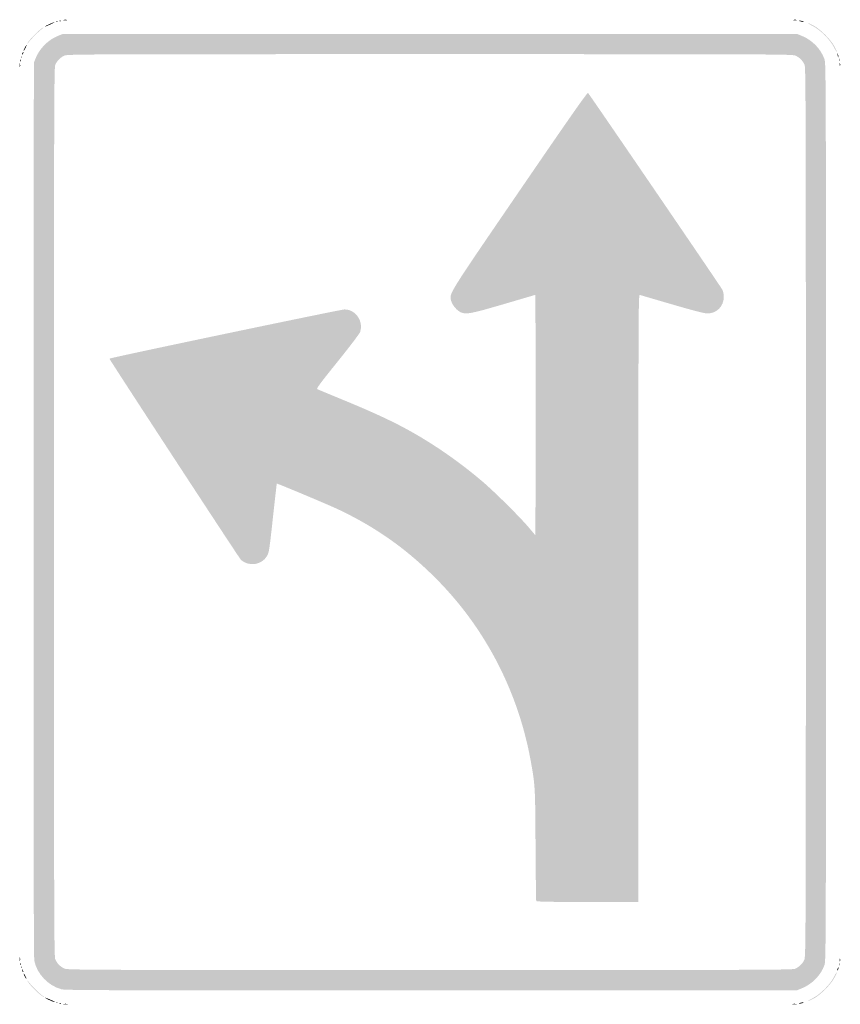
# Model space of a CAD drawing. Header units: inches. Extents: x -15 to 15, y -18 to 18.
import ezdxf

# ---------------------------------------------------------------- set-up
doc = ezdxf.new("R2010")
doc.units = ezdxf.units.IN
doc.header["$MEASUREMENT"] = 0

msp = doc.modelspace()

# ---------------------------------------------------------------- hatches: boundary and pattern name
h = msp.add_hatch(color=7)
edge = h.paths.add_edge_path()
edge.add_spline(control_points=[(-13.389, 17.973), (-13.351, 17.98), (-13.298, 17.98), (-13.269, 17.973), (-13.24, 17.965), (-13.271, 17.959), (-13.337, 17.96), (-13.403, 17.96), (-13.426, 17.966), (-13.389, 17.973)], knot_values=[0, 0, 0, 0, 1, 1, 1, 2, 2, 2, 3, 3, 3, 3], degree=3, periodic=0)
h = msp.add_hatch(color=7)
edge = h.paths.add_edge_path()
edge.add_spline(control_points=[(13.255, 17.973), (13.292, 17.98), (13.346, 17.98), (13.374, 17.973), (13.403, 17.965), (13.373, 17.959), (13.307, 17.96), (13.241, 17.96), (13.217, 17.966), (13.255, 17.973)], knot_values=[0, 0, 0, 0, 1, 1, 1, 2, 2, 2, 3, 3, 3, 3], degree=3, periodic=0)
h = msp.add_hatch(color=7)
edge = h.paths.add_edge_path()
edge.add_spline(control_points=[(-14.697, 17.143), (-14.65, 17.24), (-14.258, 17.632), (-14.161, 17.679), (-14.1, 17.709), (-14.102, 17.703), (-14.176, 17.648), (-14.292, 17.562), (-14.58, 17.274), (-14.666, 17.158), (-14.721, 17.084), (-14.727, 17.082), (-14.697, 17.143)], knot_values=[0, 0, 0, 0, 1, 1, 1, 2, 2, 2, 3, 3, 3, 4, 4, 4, 4], degree=3, periodic=0)
h = msp.add_hatch(color=7)
edge = h.paths.add_edge_path()
edge.add_spline(control_points=[(-14.071, 17.731), (-14.071, 17.752), (-13.74, 17.901), (-13.726, 17.887), (-13.719, 17.88), (-13.794, 17.84), (-13.893, 17.796), (-13.991, 17.753), (-14.071, 17.724), (-14.071, 17.731)], knot_values=[0, 0, 0, 0, 1, 1, 1, 2, 2, 2, 3, 3, 3, 3], degree=3, periodic=0)
h = msp.add_hatch(color=7)
edge = h.paths.add_edge_path()
edge.add_spline(control_points=[(-13.657, 17.913), (-13.635, 17.921), (-13.609, 17.92), (-13.6, 17.91), (-13.59, 17.9), (-13.607, 17.893), (-13.639, 17.894), (-13.674, 17.896), (-13.681, 17.903), (-13.657, 17.913)], knot_values=[0, 0, 0, 0, 1, 1, 1, 2, 2, 2, 3, 3, 3, 3], degree=3, periodic=0)
h = msp.add_hatch(color=7)
edge = h.paths.add_edge_path()
edge.add_spline(control_points=[(-13.537, 17.943), (-13.515, 17.951), (-13.49, 17.95), (-13.48, 17.94), (-13.47, 17.93), (-13.487, 17.923), (-13.519, 17.924), (-13.554, 17.926), (-13.561, 17.933), (-13.537, 17.943)], knot_values=[0, 0, 0, 0, 1, 1, 1, 2, 2, 2, 3, 3, 3, 3], degree=3, periodic=0)
h = msp.add_hatch(color=7)
edge = h.paths.add_edge_path()
edge.add_spline(control_points=[(13.501, 17.922), (13.441, 17.941), (13.438, 17.946), (13.487, 17.947), (13.519, 17.947), (13.573, 17.936), (13.606, 17.922), (13.683, 17.889), (13.604, 17.889), (13.501, 17.922)], knot_values=[0, 0, 0, 0, 1, 1, 1, 2, 2, 2, 3, 3, 3, 3], degree=3, periodic=0)
h = msp.add_hatch(color=7)
edge = h.paths.add_edge_path()
edge.add_spline(control_points=[(14.731, 16.987), (14.592, 17.255), (14.243, 17.604), (13.975, 17.743), (13.865, 17.799), (13.78, 17.851), (13.786, 17.857), (13.792, 17.863), (13.882, 17.823), (13.986, 17.769), (14.238, 17.637), (14.625, 17.25), (14.757, 16.998), (14.811, 16.894), (14.851, 16.804), (14.845, 16.798), (14.839, 16.792), (14.787, 16.877), (14.731, 16.987)], knot_values=[0, 0, 0, 0, 1, 1, 1, 2, 2, 2, 3, 3, 3, 4, 4, 4, 5, 5, 5, 6, 6, 6, 6], degree=3, periodic=0)
h = msp.add_hatch(color=7)
edge = h.paths.add_edge_path()
edge.add_spline(control_points=[(-13.468, -17.425), (-13.953, -17.295), (-14.359, -16.868), (-14.459, -16.385), (-14.482, -16.274), (-14.489, -11.471), (-14.483, 0.09)], knot_values=[0, 0, 0, 0, 1, 1, 1, 2, 2, 2, 2], degree=3, periodic=0)
edge.add_line((-14.483, 0.09), (-14.476, 16.409))
edge.add_line((-14.476, 16.409), (-14.406, 16.581))
edge.add_spline(control_points=[(-14.406, 16.581), (-14.263, 16.934), (-13.952, 17.245), (-13.599, 17.388)], knot_values=[0, 0, 0, 0, 1, 1, 1, 1], degree=3, periodic=0)
edge.add_line((-13.599, 17.388), (-13.427, 17.458))
edge.add_line((-13.427, 17.458), (-0.015, 17.458))
edge.add_line((-0.015, 17.458), (13.397, 17.458))
edge.add_line((13.397, 17.458), (13.568, 17.388))
edge.add_spline(control_points=[(13.568, 17.388), (13.946, 17.235), (14.26, 16.91), (14.391, 16.536), (14.444, 16.384), (14.446, 15.809), (14.446, 0), (14.446, -15.809), (14.444, -16.384), (14.391, -16.536), (14.26, -16.91), (13.946, -17.235), (13.568, -17.388)], knot_values=[0, 0, 0, 0, 1, 1, 1, 2, 2, 2, 3, 3, 3, 4, 4, 4, 4], degree=3, periodic=0)
edge.add_line((13.568, -17.388), (13.397, -17.458))
edge.add_line((13.397, -17.458), (0.045, -17.463))
edge.add_spline(control_points=[(0.045, -17.463), (-11.552, -17.468), (-13.328, -17.463), (-13.468, -17.425)], knot_values=[0, 0, 0, 0, 1, 1, 1, 1], degree=3, periodic=0)
edge = h.paths.add_edge_path(flags=0)
edge.add_spline(control_points=[(13.315, -16.677), (13.463, -16.615), (13.586, -16.496), (13.654, -16.349), (13.708, -16.232), (13.71, -15.733), (13.711, -0.007), (13.711, 14.593), (13.707, 16.227), (13.665, 16.327), (13.603, 16.475), (13.484, 16.598), (13.337, 16.666), (13.221, 16.72), (12.801, 16.722), (-0.015, 16.722), (-12.831, 16.722), (-13.251, 16.72), (-13.367, 16.666), (-13.514, 16.598), (-13.633, 16.475), (-13.695, 16.327), (-13.737, 16.227), (-13.741, 14.592), (-13.741, 0), (-13.741, -14.592), (-13.737, -16.227), (-13.695, -16.327), (-13.633, -16.475), (-13.514, -16.598), (-13.367, -16.666), (-13.251, -16.72), (-12.83, -16.722), (-0.022, -16.723), (11.868, -16.723), (13.215, -16.719), (13.315, -16.677)], knot_values=[0, 0, 0, 0, 1, 1, 1, 2, 2, 2, 3, 3, 3, 4, 4, 4, 5, 5, 5, 6, 6, 6, 7, 7, 7, 8, 8, 8, 9, 9, 9, 10, 10, 10, 11, 11, 11, 12, 12, 12, 12], degree=3, periodic=0)
h = msp.add_hatch(color=7)
edge = h.paths.add_edge_path()
edge.add_spline(control_points=[(-14.85, 16.855), (-14.85, 16.887), (-14.761, 17.053), (-14.744, 17.053), (-14.735, 17.053), (-14.751, 17.009), (-14.778, 16.956), (-14.834, 16.846), (-14.85, 16.823), (-14.85, 16.855)], knot_values=[0, 0, 0, 0, 1, 1, 1, 2, 2, 2, 3, 3, 3, 3], degree=3, periodic=0)
h = msp.add_hatch(color=7)
edge = h.paths.add_edge_path()
edge.add_spline(control_points=[(-14.968, 16.501), (-14.966, 16.536), (-14.959, 16.543), (-14.95, 16.519), (-14.941, 16.497), (-14.942, 16.472), (-14.952, 16.462), (-14.962, 16.452), (-14.969, 16.469), (-14.968, 16.501)], knot_values=[0, 0, 0, 0, 1, 1, 1, 2, 2, 2, 3, 3, 3, 3], degree=3, periodic=0)
h = msp.add_hatch(color=7)
edge = h.paths.add_edge_path()
edge.add_spline(control_points=[(-14.938, 16.621), (-14.936, 16.656), (-14.929, 16.663), (-14.92, 16.639), (-14.911, 16.617), (-14.912, 16.592), (-14.922, 16.582), (-14.932, 16.572), (-14.939, 16.589), (-14.938, 16.621)], knot_values=[0, 0, 0, 0, 1, 1, 1, 2, 2, 2, 3, 3, 3, 3], degree=3, periodic=0)
h = msp.add_hatch(color=7)
edge = h.paths.add_edge_path()
edge.add_spline(control_points=[(-14.909, 16.708), (-14.909, 16.725), (-14.896, 16.758), (-14.88, 16.783), (-14.864, 16.808), (-14.851, 16.815), (-14.851, 16.798), (-14.851, 16.782), (-14.864, 16.748), (-14.88, 16.723), (-14.896, 16.699), (-14.909, 16.692), (-14.909, 16.708)], knot_values=[0, 0, 0, 0, 1, 1, 1, 2, 2, 2, 3, 3, 3, 4, 4, 4, 4], degree=3, periodic=0)
h = msp.add_hatch(color=7)
edge = h.paths.add_edge_path()
edge.add_spline(control_points=[(14.882, 16.623), (14.881, 16.643), (14.872, 16.683), (14.863, 16.713), (14.846, 16.766), (14.847, 16.766), (14.88, 16.715), (14.899, 16.685), (14.908, 16.645), (14.9, 16.625), (14.889, 16.599), (14.884, 16.598), (14.882, 16.623)], knot_values=[0, 0, 0, 0, 1, 1, 1, 2, 2, 2, 3, 3, 3, 4, 4, 4, 4], degree=3, periodic=0)
h = msp.add_hatch(color=7)
edge = h.paths.add_edge_path()
edge.add_spline(control_points=[(14.915, 16.513), (14.915, 16.555), (14.922, 16.572), (14.93, 16.551), (14.938, 16.53), (14.938, 16.497), (14.93, 16.476), (14.922, 16.455), (14.915, 16.472), (14.915, 16.513)], knot_values=[0, 0, 0, 0, 1, 1, 1, 2, 2, 2, 3, 3, 3, 3], degree=3, periodic=0)
h = msp.add_hatch(color=7)
edge = h.paths.add_edge_path()
edge.add_spline(control_points=[(-14.992, 16.319), (-14.992, 16.385), (-14.986, 16.408), (-14.979, 16.371), (-14.972, 16.333), (-14.972, 16.28), (-14.979, 16.251), (-14.987, 16.222), (-14.993, 16.253), (-14.992, 16.319)], knot_values=[0, 0, 0, 0, 1, 1, 1, 2, 2, 2, 3, 3, 3, 3], degree=3, periodic=0)
h = msp.add_hatch(color=7)
edge = h.paths.add_edge_path()
edge.add_spline(control_points=[(14.946, 16.349), (14.947, 16.398), (14.953, 16.415), (14.961, 16.386), (14.968, 16.356), (14.968, 16.316), (14.96, 16.296), (14.952, 16.275), (14.945, 16.299), (14.946, 16.349)], knot_values=[0, 0, 0, 0, 1, 1, 1, 2, 2, 2, 3, 3, 3, 3], degree=3, periodic=0)
h = msp.add_hatch(color=7)
edge = h.paths.add_edge_path()
edge.add_spline(control_points=[(3.866, -14.198), (3.859, -14.178), (3.848, -13.257), (3.841, -12.153), (3.829, -9.999), (3.826, -9.959), (3.655, -9.029), (3.199, -6.562), (2.03, -4.294), (0.3, -2.521), (-0.801, -1.393), (-1.94, -0.577), (-3.357, 0.096), (-3.694, 0.257), (-5.595, 1.055), (-5.607, 1.04), (-5.609, 1.037), (-5.673, 0.47), (-5.749, -0.219), (-5.876, -1.382), (-5.891, -1.482), (-5.963, -1.605), (-6.156, -1.933), (-6.622, -2.002), (-6.914, -1.746), (-6.966, -1.701), (-11.719, 5.572), (-11.717, 5.603), (-11.716, 5.632), (-3.272, 7.4), (-3.129, 7.401), (-2.73, 7.405), (-2.432, 6.974), (-2.561, 6.581), (-2.582, 6.519), (-2.931, 6.058), (-3.387, 5.492), (-4.033, 4.69), (-4.168, 4.506), (-4.127, 4.488), (-4.099, 4.476), (-3.618, 4.276), (-3.057, 4.044), (-1.536, 3.414), (-0.735, 3.006), (0.255, 2.355), (0.799, 1.997), (1.351, 1.584), (1.873, 1.143), (2.312, 0.773), (3.257, -0.163), (3.598, -0.566)], knot_values=[0, 0, 0, 0, 1, 1, 1, 2, 2, 2, 3, 3, 3, 4, 4, 4, 5, 5, 5, 6, 6, 6, 7, 7, 7, 8, 8, 8, 9, 9, 9, 10, 10, 10, 11, 11, 11, 12, 12, 12, 13, 13, 13, 14, 14, 14, 15, 15, 15, 16, 16, 16, 17, 17, 17, 17], degree=3, periodic=0)
edge.add_line((3.598, -0.566), (3.836, -0.848))
edge.add_line((3.836, -0.848), (3.844, 1.342))
edge.add_spline(control_points=[(3.844, 1.342), (3.848, 2.546), (3.848, 4.522), (3.844, 5.732)], knot_values=[0, 0, 0, 0, 1, 1, 1, 1], degree=3, periodic=0)
edge.add_line((3.844, 5.732), (3.836, 7.933))
edge.add_line((3.836, 7.933), (2.682, 7.594))
edge.add_spline(control_points=[(2.682, 7.594), (1.485, 7.243), (1.313, 7.21), (1.115, 7.293), (0.979, 7.35), (0.804, 7.556), (0.762, 7.708), (0.686, 7.987), (0.607, 7.86), (3.267, 11.748), (5.117, 14.453), (5.733, 15.332), (5.758, 15.305), (5.822, 15.237), (10.609, 8.226), (10.661, 8.123), (10.692, 8.062), (10.714, 7.953), (10.714, 7.86), (10.714, 7.513), (10.457, 7.253), (10.115, 7.253), (10.01, 7.253), (9.616, 7.354), (8.833, 7.583), (8.211, 7.764), (7.679, 7.92), (7.65, 7.93), (7.599, 7.946), (7.597, 7.498), (7.597, -1.654), (7.598, -6.934), (7.598, -11.925), (7.598, -12.745)], knot_values=[0, 0, 0, 0, 1, 1, 1, 2, 2, 2, 3, 3, 3, 4, 4, 4, 5, 5, 5, 6, 6, 6, 7, 7, 7, 8, 8, 8, 9, 9, 9, 10, 10, 10, 11, 11, 11, 11], degree=3, periodic=0)
edge.add_line((7.598, -12.745), (7.597, -14.236))
edge.add_line((7.597, -14.236), (5.738, -14.236))
edge.add_spline(control_points=[(5.738, -14.236), (4.278, -14.236), (3.876, -14.228), (3.866, -14.198)], knot_values=[0, 0, 0, 0, 1, 1, 1, 1], degree=3, periodic=0)
h = msp.add_hatch(color=7)
edge = h.paths.add_edge_path()
edge.add_spline(control_points=[(-14.992, -16.319), (-14.992, -16.253), (-14.986, -16.229), (-14.979, -16.267), (-14.972, -16.304), (-14.972, -16.358), (-14.979, -16.386), (-14.987, -16.415), (-14.993, -16.385), (-14.992, -16.319)], knot_values=[0, 0, 0, 0, 1, 1, 1, 2, 2, 2, 3, 3, 3, 3], degree=3, periodic=0)
h = msp.add_hatch(color=7)
edge = h.paths.add_edge_path()
edge.add_spline(control_points=[(-14.968, -16.496), (-14.966, -16.461), (-14.959, -16.454), (-14.95, -16.478), (-14.941, -16.5), (-14.942, -16.525), (-14.952, -16.535), (-14.962, -16.545), (-14.969, -16.528), (-14.968, -16.496)], knot_values=[0, 0, 0, 0, 1, 1, 1, 2, 2, 2, 3, 3, 3, 3], degree=3, periodic=0)
h = msp.add_hatch(color=7)
edge = h.paths.add_edge_path()
edge.add_spline(control_points=[(14.915, -16.513), (14.915, -16.472), (14.922, -16.455), (14.93, -16.476), (14.938, -16.497), (14.938, -16.53), (14.93, -16.551), (14.922, -16.572), (14.915, -16.555), (14.915, -16.513)], knot_values=[0, 0, 0, 0, 1, 1, 1, 2, 2, 2, 3, 3, 3, 3], degree=3, periodic=0)
h = msp.add_hatch(color=7)
edge = h.paths.add_edge_path()
edge.add_spline(control_points=[(14.946, -16.349), (14.947, -16.299), (14.953, -16.283), (14.961, -16.312), (14.968, -16.341), (14.968, -16.381), (14.96, -16.402), (14.952, -16.422), (14.945, -16.398), (14.946, -16.349)], knot_values=[0, 0, 0, 0, 1, 1, 1, 2, 2, 2, 3, 3, 3, 3], degree=3, periodic=0)
h = msp.add_hatch(color=7)
edge = h.paths.add_edge_path()
edge.add_spline(control_points=[(-14.938, -16.616), (-14.936, -16.581), (-14.929, -16.574), (-14.92, -16.598), (-14.911, -16.619), (-14.912, -16.645), (-14.922, -16.655), (-14.932, -16.665), (-14.939, -16.647), (-14.938, -16.616)], knot_values=[0, 0, 0, 0, 1, 1, 1, 2, 2, 2, 3, 3, 3, 3], degree=3, periodic=0)
h = msp.add_hatch(color=7)
edge = h.paths.add_edge_path()
edge.add_spline(control_points=[(-14.891, -16.767), (-14.92, -16.692), (-14.912, -16.672), (-14.876, -16.733), (-14.859, -16.763), (-14.851, -16.794), (-14.859, -16.802), (-14.866, -16.809), (-14.881, -16.794), (-14.891, -16.767)], knot_values=[0, 0, 0, 0, 1, 1, 1, 2, 2, 2, 3, 3, 3, 3], degree=3, periodic=0)
h = msp.add_hatch(color=7)
edge = h.paths.add_edge_path()
edge.add_spline(control_points=[(-14.807, -16.96), (-14.833, -16.909), (-14.849, -16.862), (-14.843, -16.856), (-14.836, -16.849), (-14.808, -16.891), (-14.781, -16.948), (-14.719, -17.078), (-14.741, -17.088), (-14.807, -16.96)], knot_values=[0, 0, 0, 0, 1, 1, 1, 2, 2, 2, 3, 3, 3, 3], degree=3, periodic=0)
h = msp.add_hatch(color=7)
edge = h.paths.add_edge_path()
edge.add_spline(control_points=[(13.966, -17.749), (14.245, -17.602), (14.592, -17.256), (14.731, -16.987), (14.787, -16.877), (14.839, -16.792), (14.845, -16.798), (14.851, -16.804), (14.811, -16.894), (14.757, -16.998), (14.626, -17.247), (14.238, -17.637), (13.992, -17.766), (13.891, -17.819), (13.796, -17.862), (13.782, -17.861), (13.768, -17.861), (13.851, -17.81), (13.966, -17.749)], knot_values=[0, 0, 0, 0, 1, 1, 1, 2, 2, 2, 3, 3, 3, 4, 4, 4, 5, 5, 5, 6, 6, 6, 6], degree=3, periodic=0)
h = msp.add_hatch(color=7)
edge = h.paths.add_edge_path()
edge.add_spline(control_points=[(14.853, -16.738), (14.856, -16.681), (14.906, -16.586), (14.908, -16.633), (14.908, -16.658), (14.896, -16.699), (14.88, -16.723), (14.864, -16.748), (14.852, -16.755), (14.853, -16.738)], knot_values=[0, 0, 0, 0, 1, 1, 1, 2, 2, 2, 3, 3, 3, 3], degree=3, periodic=0)
h = msp.add_hatch(color=7)
edge = h.paths.add_edge_path()
edge.add_spline(control_points=[(-14.272, -17.597), (-14.43, -17.471), (-14.659, -17.224), (-14.705, -17.128), (-14.721, -17.095), (-14.703, -17.108), (-14.666, -17.158), (-14.576, -17.278), (-14.288, -17.565), (-14.176, -17.646), (-14.126, -17.681), (-14.095, -17.711), (-14.106, -17.711), (-14.117, -17.712), (-14.191, -17.66), (-14.272, -17.597)], knot_values=[0, 0, 0, 0, 1, 1, 1, 2, 2, 2, 3, 3, 3, 4, 4, 4, 5, 5, 5, 5], degree=3, periodic=0)
h = msp.add_hatch(color=7)
edge = h.paths.add_edge_path()
edge.add_spline(control_points=[(-13.914, -17.818), (-14, -17.778), (-14.071, -17.738), (-14.071, -17.73), (-14.071, -17.717), (-13.745, -17.855), (-13.714, -17.882), (-13.675, -17.914), (-13.777, -17.882), (-13.914, -17.818)], knot_values=[0, 0, 0, 0, 1, 1, 1, 2, 2, 2, 3, 3, 3, 3], degree=3, periodic=0)
h = msp.add_hatch(color=7)
edge = h.paths.add_edge_path()
edge.add_spline(control_points=[(-13.657, -17.902), (-13.635, -17.893), (-13.609, -17.894), (-13.6, -17.904), (-13.59, -17.914), (-13.607, -17.921), (-13.639, -17.92), (-13.674, -17.918), (-13.681, -17.911), (-13.657, -17.902)], knot_values=[0, 0, 0, 0, 1, 1, 1, 2, 2, 2, 3, 3, 3, 3], degree=3, periodic=0)
h = msp.add_hatch(color=7)
edge = h.paths.add_edge_path()
edge.add_spline(control_points=[(-13.537, -17.932), (-13.515, -17.923), (-13.49, -17.924), (-13.48, -17.934), (-13.47, -17.944), (-13.487, -17.951), (-13.519, -17.95), (-13.554, -17.948), (-13.561, -17.941), (-13.537, -17.932)], knot_values=[0, 0, 0, 0, 1, 1, 1, 2, 2, 2, 3, 3, 3, 3], degree=3, periodic=0)
h = msp.add_hatch(color=7)
edge = h.paths.add_edge_path()
edge.add_spline(control_points=[(-13.389, -17.961), (-13.352, -17.954), (-13.291, -17.954), (-13.254, -17.961), (-13.217, -17.968), (-13.248, -17.974), (-13.322, -17.974), (-13.396, -17.974), (-13.426, -17.968), (-13.389, -17.961)], knot_values=[0, 0, 0, 0, 1, 1, 1, 2, 2, 2, 3, 3, 3, 3], degree=3, periodic=0)
h = msp.add_hatch(color=7)
edge = h.paths.add_edge_path()
edge.add_spline(control_points=[(13.224, -17.961), (13.261, -17.954), (13.322, -17.954), (13.359, -17.961), (13.396, -17.968), (13.366, -17.974), (13.292, -17.974), (13.218, -17.974), (13.187, -17.968), (13.224, -17.961)], knot_values=[0, 0, 0, 0, 1, 1, 1, 2, 2, 2, 3, 3, 3, 3], degree=3, periodic=0)
h = msp.add_hatch(color=7)
edge = h.paths.add_edge_path()
edge.add_spline(control_points=[(13.501, -17.922), (13.604, -17.889), (13.683, -17.889), (13.606, -17.922), (13.573, -17.936), (13.519, -17.947), (13.487, -17.947), (13.438, -17.946), (13.441, -17.941), (13.501, -17.922)], knot_values=[0, 0, 0, 0, 1, 1, 1, 2, 2, 2, 3, 3, 3, 3], degree=3, periodic=0)

doc.saveas('drawing.dxf')
